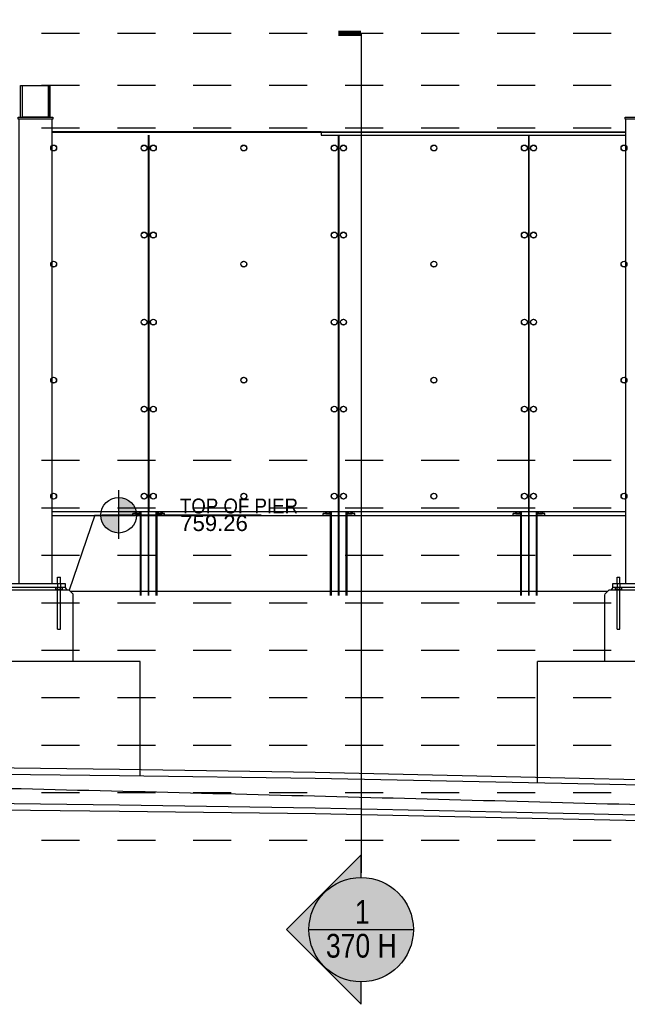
# Paper-space layout 'Layout1' of a CAD drawing. Header units: feet. Extents: x -0.7 to 16.3, y -0.3 to 10.7.
# Tile 6 of 35: x 4 to 5.6, y 3.9 to 6.5. Entities that reach past the tile are written whole.
import ezdxf
from ezdxf import colors
from ezdxf.entities.mleader import LeaderData, LeaderLine
from ezdxf.enums import TextEntityAlignment as Align
from ezdxf.math import Vec2, Vec3

# ---------------------------------------------------------------- set-up
doc = ezdxf.new("R2010")
doc.units = ezdxf.units.FT
doc.header["$LTSCALE"] = 0.1
doc.header["$MEASUREMENT"] = 0
doc.linetypes.add('Back Elevation$0$DASHED', pattern=[0.75, 0.5, -0.25])
doc.layers.get('0').update_dxf_attribs({"color": 252})
doc.layers.add('Back Elevation$0$BR_P_Slab_Object', color=3, linetype='Continuous', lineweight=30)
for name, color, linetype in [('Back Elevation$0$L-ANNO-ELEVATION', 252, 'Back Elevation$0$DASHED'), ('Back Elevation$0$L-ANNO-NOTE', 30, 'Continuous'), ('Back Elevation$0$L-ANNO-SCREEN', 252, 'Continuous'), ('Back Elevation$0$L-DETL-ANNO', 190, 'Continuous'), ('Back Elevation$0$L-DETL-LINE-.25', 2, 'Continuous'), ('Back Elevation$0$L-SITE-FOUNDATION', 1, 'Continuous'), ('Back Elevation$0$L-SITE-SOIL', 1, 'Continuous'), ('Back Elevation$0$L-SITE-STEEL COLUMN', 3, 'Continuous')]:
    doc.layers.add(name, color=color, linetype=linetype)
doc.styles.add('Back Elevation$0$ARIAL', font='arial.ttf', dxfattribs={"width": 0.9})
doc.styles.add('Back Elevation$0$Standard', font='arial.ttf')

# ---------------------------------------------------------------- blocks, each defined once
blk = doc.blocks.new('*U34')
h = blk.add_hatch(color=11)
h.dxf.hatch_style = 1
h.paths.add_polyline_path([(0, 0.0938), (0, 0), (0.0938, 0, 0.414214)])
h.paths.add_polyline_path([(0, 0), (-0.0938, 0, 0.414214), (0, -0.0938)])
for points in [[(0, 0), (0, 0.1313)], [(0, -0.125), (0, 0.125)], [(-0.125, 0), (0.125, 0)], [(0, 0), (-0.0875, 0)], [(0.75, 0), (0, 0)]]:
    blk.add_lwpolyline(points)
blk.add_circle((0, 0), 0.0938)
at = {"color": 11, "style": 'Back Elevation$0$ARIAL'}
blk.add_attdef('SPOTELEV', text='', height=0.125, dxfattribs=at).set_placement((0.5037, 0), align=Align.BOTTOM_CENTER)
blk = doc.blocks.new('*U367')
blk.add_hatch(color=11).paths.add_polyline_path([(0, 0.3931), (-0.3931, 0), (0, -0.3931), (0, -0.275, -1), (0, 0.275)], flags=17)
at = {"true_color": 0xffffff}
h = blk.add_hatch(color=7, dxfattribs=at)
h.dxf.hatch_style = 1
edge = h.paths.add_edge_path()
edge.add_arc((0, 0), 0.2722, 0, 360)
blk.add_line((-0.275, 0), (0.275, 0))
at = {"color": 11, "const_width": 0.0288}
blk.add_lwpolyline([(-0.12, 4.72), (0, 4.72)], dxfattribs=at)
blk.add_lwpolyline([(0, 4.72), (0, 0.3)])
at = {"color": 11}
blk.add_lwpolyline([(0, 0.275), (0, 0.3931), (-0.3931, 0), (0, -0.3931), (0, -0.275)], dxfattribs=at)
blk.add_circle((0, 0), 0.275)
at = {"color": 11, "style": 'Back Elevation$0$ARIAL', "width": 0.8}
blk.add_attdef('NUM', text='', height=0.125, dxfattribs=at).set_placement((0.0059, -0.0068), align=Align.BOTTOM_CENTER)
blk.add_attdef('SHEET', text='', height=0.125, dxfattribs=at).set_placement((0.0009, -0.0223), align=Align.TOP_CENTER)
blk = doc.blocks.new('Back Elevation')
at = {"layer": 'Back Elevation$0$BR_P_Slab_Object', "flags": 128}
for points in [[(748.85, -448.3), (571.61, -443.42), (451.6, -440.85), (331.6, -438.28), (261.11, -436.83), (211.59, -436.19), (91.59, -434.82), (-28.41, -433.69), (-71.58, -433.41)], [(748.87, -457.3), (571.62, -452.42), (451.62, -449.85), (331.61, -447.28), (261.13, -445.83), (211.61, -445.19), (91.61, -443.82), (-28.4, -442.69), (-71.58, -442.41)]]:
    blk.add_lwpolyline(points, dxfattribs=at)
at = {"layer": 'Back Elevation$0$L-ANNO-ELEVATION'}
for points in [[(758.27, -248.51), (-71.58, -248.51)], [(758.27, -248.51), (-71.58, -248.51)], [(758.27, -261.71), (-71.58, -261.71)], [(758.27, -272.51), (-71.58, -272.51)], [(758.27, -356.51), (-71.58, -356.51)], [(758.27, -368.51), (-71.58, -368.51)], [(758.27, -380.51), (-71.58, -380.51)], [(758.27, -392.51), (-71.58, -392.51)], [(758.27, -404.51), (-71.58, -404.51)], [(758.27, -416.51), (-71.58, -416.51)], [(758.27, -428.51), (-71.58, -428.51)], [(758.27, -440.51), (-71.58, -440.51)], [(758.27, -452.51), (-71.58, -452.51)]]:
    blk.add_lwpolyline(points, dxfattribs=at)
at = {"layer": 'Back Elevation$0$L-ANNO-SCREEN'}
for p, q in [((262.62, -273.42), (194.62, -273.42)), ((194.62, -273.53), (339.56, -273.53)), ((262.62, -273.42), (339.56, -273.42)), ((262.62, -273.42), (262.62, -273.53)), ((262.62, -273.53), (262.62, -274.23)), ((218.9, -274.25), (218.9, -369.5)), ((218.93, -390.63), (218.93, -274.25)), ((219.06, -390.63), (219.06, -274.25)), ((219.09, -369.5), (219.09, -274.25)), ((262.62, -274.23), (339.56, -274.23)), ((262.62, -274.23), (262.62, -274.25)), ((266.96, -274.25), (266.96, -369.5)), ((266.99, -390.63), (266.99, -274.25)), ((267.09, -274.26), (267.12, -274.26)), ((267.09, -274.26), (267.09, -275.01)), ((267.12, -275.01), (267.09, -275.01)), ((267.12, -390.63), (267.12, -274.25)), ((267.15, -369.5), (267.15, -274.25)), ((315.03, -274.25), (315.03, -369.5)), ((315.06, -390.63), (315.06, -274.25)), ((315.18, -390.63), (315.18, -274.25)), ((315.21, -369.5), (315.21, -274.25)), ((218.9, -369.5), (194.62, -369.5)), ((339.56, -370.51), (194.62, -370.51)), ((214.99, -370.38), (214.99, -369.88)), ((216.9, -369.88), (214.99, -369.88)), ((216.9, -370.38), (214.99, -370.38)), ((215.6, -369.5), (215.6, -369.81)), ((215.68, -369.86), (215.61, -369.82)), ((215.68, -369.86), (215.74, -369.86)), ((215.74, -369.86), (216.21, -369.86)), ((215.87, -369.88), (215.87, -369.86)), ((215.87, -370.5), (215.87, -370.38)), ((215.89, -369.5), (215.89, -369.81)), ((216.21, -369.86), (216.71, -369.86)), ((216.54, -369.5), (216.54, -369.81)), ((216.62, -369.86), (216.62, -369.88)), ((216.62, -370.38), (216.62, -370.5)), ((216.71, -369.86), (216.81, -369.86)), ((216.87, -369.82), (216.81, -369.86)), ((216.87, -369.82), (216.89, -369.81)), ((216.89, -369.5), (216.89, -369.81)), ((216.9, -390.63), (216.9, -369.5)), ((216.91, -390.63), (216.91, -369.5)), ((217.01, -390.63), (217.01, -369.5)), ((217.02, -390.63), (217.02, -369.5)), ((217.11, -390.63), (217.11, -369.5)), ((217.12, -390.63), (217.12, -369.5)), ((266.96, -369.5), (219.09, -369.5)), ((220.87, -390.63), (220.87, -369.5)), ((220.88, -390.63), (220.88, -369.5)), ((220.97, -390.63), (220.97, -369.5)), ((220.98, -390.63), (220.98, -369.5)), ((221.08, -390.63), (221.08, -369.5)), ((221.09, -390.63), (221.09, -369.5)), ((222.99, -369.88), (221.09, -369.88)), ((222.99, -370.38), (221.09, -370.38)), ((221.1, -369.5), (221.1, -369.81)), ((221.18, -369.86), (221.11, -369.82)), ((221.18, -369.86), (221.24, -369.86)), ((221.24, -369.86), (221.71, -369.86)), ((221.37, -369.88), (221.37, -369.86)), ((221.37, -370.5), (221.37, -370.38)), ((221.39, -369.5), (221.39, -369.81)), ((221.71, -369.86), (222.21, -369.86)), ((222.04, -369.5), (222.04, -369.81)), ((222.12, -369.86), (222.12, -369.88)), ((222.12, -370.38), (222.12, -370.5)), ((222.21, -369.86), (222.31, -369.86)), ((222.37, -369.82), (222.31, -369.86)), ((222.37, -369.82), (222.39, -369.81)), ((222.39, -369.5), (222.39, -369.81)), ((222.99, -370.38), (222.99, -369.88)), ((263.06, -370.38), (263.06, -369.88)), ((264.96, -369.88), (263.06, -369.88)), ((264.96, -370.38), (263.06, -370.38)), ((263.66, -369.5), (263.66, -369.81)), ((263.74, -369.86), (263.68, -369.82)), ((263.74, -369.86), (263.8, -369.86)), ((263.8, -369.86), (264.27, -369.86)), ((263.93, -369.88), (263.93, -369.86)), ((263.93, -370.5), (263.93, -370.38)), ((263.95, -369.5), (263.95, -369.81)), ((264.27, -369.86), (264.78, -369.86)), ((264.6, -369.5), (264.6, -369.81)), ((264.68, -369.86), (264.68, -369.88)), ((264.68, -370.38), (264.68, -370.5)), ((264.78, -369.86), (264.87, -369.86)), ((264.94, -369.82), (264.87, -369.86)), ((264.94, -369.82), (264.96, -369.81)), ((264.96, -369.5), (264.96, -369.81)), ((264.96, -390.63), (264.96, -369.5)), ((264.97, -390.63), (264.97, -369.5)), ((265.07, -390.63), (265.07, -369.5)), ((265.08, -390.63), (265.08, -369.5)), ((265.18, -390.63), (265.18, -369.5)), ((265.19, -390.63), (265.19, -369.5)), ((315.03, -369.5), (267.15, -369.5)), ((268.93, -390.63), (268.93, -369.5)), ((268.94, -390.63), (268.94, -369.5)), ((269.03, -390.63), (269.03, -369.5)), ((269.04, -390.63), (269.04, -369.5)), ((269.14, -390.63), (269.14, -369.5)), ((269.15, -390.63), (269.15, -369.5)), ((271.06, -369.88), (269.15, -369.88)), ((271.06, -370.38), (269.15, -370.38)), ((269.16, -369.5), (269.16, -369.81)), ((269.24, -369.86), (269.18, -369.82)), ((269.24, -369.86), (269.3, -369.86)), ((269.3, -369.86), (269.77, -369.86)), ((269.43, -369.88), (269.43, -369.86)), ((269.43, -370.5), (269.43, -370.38)), ((269.45, -369.5), (269.45, -369.81)), ((269.77, -369.86), (270.28, -369.86)), ((270.1, -369.5), (270.1, -369.81)), ((270.18, -369.86), (270.18, -369.88)), ((270.18, -370.38), (270.18, -370.5)), ((270.28, -369.86), (270.37, -369.86)), ((270.44, -369.82), (270.37, -369.86)), ((270.44, -369.82), (270.46, -369.81)), ((270.46, -369.5), (270.46, -369.81)), ((271.06, -370.38), (271.06, -369.88)), ((311.12, -370.38), (311.12, -369.88)), ((313.03, -369.88), (311.12, -369.88)), ((313.03, -370.38), (311.12, -370.38)), ((311.72, -369.5), (311.72, -369.81)), ((311.81, -369.86), (311.74, -369.82)), ((311.81, -369.86), (311.87, -369.86)), ((311.87, -369.86), (312.34, -369.86)), ((311.99, -369.88), (311.99, -369.86)), ((311.99, -370.5), (311.99, -370.38)), ((312.01, -369.5), (312.01, -369.81)), ((312.34, -369.86), (312.84, -369.86)), ((312.66, -369.5), (312.66, -369.81)), ((312.74, -369.86), (312.74, -369.88)), ((312.74, -370.38), (312.74, -370.5)), ((312.84, -369.86), (312.93, -369.86)), ((313, -369.82), (312.93, -369.86)), ((313, -369.82), (313.02, -369.81)), ((313.02, -369.5), (313.02, -369.81)), ((313.03, -390.63), (313.03, -369.5)), ((313.04, -390.63), (313.04, -369.5)), ((313.13, -390.63), (313.13, -369.5)), ((313.14, -390.63), (313.14, -369.5)), ((313.24, -390.63), (313.24, -369.5)), ((313.25, -390.63), (313.25, -369.5)), ((339.56, -369.5), (315.21, -369.5)), ((316.99, -390.63), (316.99, -369.5)), ((317, -390.63), (317, -369.5)), ((317.1, -390.63), (317.1, -369.5)), ((317.11, -390.63), (317.11, -369.5)), ((317.2, -390.63), (317.2, -369.5)), ((317.21, -390.63), (317.21, -369.5)), ((319.12, -369.88), (317.21, -369.88)), ((319.12, -370.38), (317.21, -370.38)), ((317.22, -369.5), (317.22, -369.81)), ((317.31, -369.86), (317.24, -369.82)), ((317.31, -369.86), (317.37, -369.86)), ((317.37, -369.86), (317.84, -369.86)), ((317.49, -369.88), (317.49, -369.86)), ((317.49, -370.5), (317.49, -370.38)), ((317.51, -369.5), (317.51, -369.81)), ((317.84, -369.86), (318.34, -369.86)), ((318.16, -369.5), (318.16, -369.81)), ((318.24, -369.86), (318.24, -369.88)), ((318.24, -370.38), (318.24, -370.5)), ((318.34, -369.86), (318.43, -369.86)), ((318.5, -369.82), (318.43, -369.86)), ((318.5, -369.82), (318.52, -369.81)), ((318.52, -369.5), (318.52, -369.81)), ((319.12, -370.38), (319.12, -369.88))]:
    blk.add_line(p, q, dxfattribs=at)
at = {"layer": 'Back Elevation$0$L-ANNO-SCREEN', "flags": 128}
for points in [[(748.81, -447.58), (571.57, -442.42), (451.57, -439.67), (331.57, -436.91), (261.09, -435.35), (211.57, -434.63), (91.57, -433.07), (-28.43, -431.75), (-71.58, -431.4)], [(748.81, -456.58), (571.57, -451.42), (451.57, -448.67), (331.57, -445.91), (261.09, -444.35), (211.57, -443.63), (91.57, -442.07), (-28.43, -440.75), (-71.58, -440.4)]]:
    blk.add_lwpolyline(points, dxfattribs=at)
at = {"layer": 'Back Elevation$0$L-ANNO-SCREEN'}
for centre, radius in [((194.96, -277.5), 0.75), ((194.96, -277.5), 0.72), ((217.83, -277.5), 0.75), ((217.83, -277.5), 0.72), ((220.16, -277.5), 0.75), ((220.16, -277.5), 0.72), ((243.03, -277.5), 0.75), ((243.03, -277.5), 0.72), ((265.9, -277.5), 0.75), ((265.9, -277.5), 0.72), ((268.22, -277.5), 0.75), ((268.22, -277.5), 0.72), ((291.09, -277.5), 0.75), ((291.09, -277.5), 0.72), ((313.96, -277.5), 0.75), ((313.96, -277.5), 0.72), ((316.28, -277.5), 0.75), ((316.28, -277.5), 0.72), ((339.15, -277.5), 0.75), ((339.15, -277.5), 0.72), ((217.83, -299.5), 0.75), ((217.83, -299.5), 0.72), ((220.16, -299.5), 0.75), ((220.16, -299.5), 0.72), ((265.9, -299.5), 0.75), ((265.9, -299.5), 0.72), ((268.22, -299.5), 0.75), ((268.22, -299.5), 0.72), ((313.96, -299.5), 0.75), ((313.96, -299.5), 0.72), ((316.28, -299.5), 0.75), ((316.28, -299.5), 0.72), ((194.96, -306.84), 0.75), ((194.96, -306.84), 0.72), ((243.03, -306.84), 0.75), ((243.03, -306.84), 0.72), ((291.09, -306.84), 0.75), ((291.09, -306.84), 0.72), ((339.15, -306.84), 0.75), ((339.15, -306.84), 0.72), ((217.83, -321.5), 0.75), ((217.83, -321.5), 0.72), ((220.16, -321.5), 0.75), ((220.16, -321.5), 0.72), ((265.9, -321.5), 0.75), ((265.9, -321.5), 0.72), ((268.22, -321.5), 0.75), ((268.22, -321.5), 0.72), ((313.96, -321.5), 0.75), ((313.96, -321.5), 0.72), ((316.28, -321.5), 0.75), ((316.28, -321.5), 0.72), ((194.96, -336.17), 0.75), ((194.96, -336.17), 0.72), ((243.03, -336.17), 0.75), ((243.03, -336.17), 0.72), ((291.09, -336.17), 0.75), ((291.09, -336.17), 0.72), ((339.15, -336.17), 0.75), ((339.15, -336.17), 0.72), ((217.83, -343.5), 0.75), ((217.83, -343.5), 0.72), ((220.16, -343.5), 0.75), ((220.16, -343.5), 0.72), ((265.9, -343.5), 0.75), ((265.9, -343.5), 0.72), ((268.22, -343.5), 0.75), ((268.22, -343.5), 0.72), ((313.96, -343.5), 0.75), ((313.96, -343.5), 0.72), ((316.28, -343.5), 0.75), ((316.28, -343.5), 0.72), ((194.96, -365.5), 0.75), ((194.96, -365.5), 0.72), ((217.83, -365.5), 0.75), ((217.83, -365.5), 0.72), ((220.16, -365.5), 0.75), ((220.16, -365.5), 0.72), ((243.03, -365.5), 0.75), ((243.03, -365.5), 0.72), ((265.9, -365.5), 0.75), ((265.9, -365.5), 0.72), ((268.22, -365.5), 0.75), ((268.22, -365.5), 0.72), ((291.09, -365.5), 0.75), ((291.09, -365.5), 0.72), ((313.96, -365.5), 0.75), ((313.96, -365.5), 0.72), ((316.28, -365.5), 0.75), ((316.28, -365.5), 0.72), ((339.15, -365.5), 0.75), ((339.15, -365.5), 0.72)]:
    blk.add_circle(centre, radius, dxfattribs=at)
for points, knots in [([(215.74, -369.86), (215.74, -369.86), (215.71, -369.86), (215.66, -369.85), (215.62, -369.82), (215.6, -369.81)], [0, 0, 0, 0, 0.070103, 0.530791, 1, 1, 1, 1]), ([(215.89, -369.81), (215.86, -369.82), (215.82, -369.85), (215.77, -369.86), (215.74, -369.86)], [0, 0, 0, 0, 0.495458, 1, 1, 1, 1]), ([(216.21, -369.86), (216.2, -369.86), (216.15, -369.86), (216.04, -369.85), (215.94, -369.82), (215.89, -369.81)], [0, 0, 0, 0, 0.070103, 0.530791, 1, 1, 1, 1]), ([(216.54, -369.81), (216.48, -369.82), (216.38, -369.85), (216.27, -369.86), (216.21, -369.86)], [0, 0, 0, 0, 0.495458, 1, 1, 1, 1]), ([(216.71, -369.86), (216.69, -369.86), (216.64, -369.86), (216.58, -369.84), (216.55, -369.82), (216.54, -369.81)], [0, 0, 0, 0, 0.384439, 0.774498, 1, 1, 1, 1]), ([(216.89, -369.81), (216.87, -369.82), (216.83, -369.84), (216.77, -369.86), (216.73, -369.86), (216.71, -369.86)], [0, 0, 0, 0, 0.376632, 0.756732, 1, 1, 1, 1]), ([(221.24, -369.86), (221.24, -369.86), (221.21, -369.86), (221.16, -369.85), (221.12, -369.82), (221.1, -369.81)], [0, 0, 0, 0, 0.070103, 0.530791, 1, 1, 1, 1]), ([(221.39, -369.81), (221.36, -369.82), (221.32, -369.85), (221.27, -369.86), (221.24, -369.86)], [0, 0, 0, 0, 0.495458, 1, 1, 1, 1]), ([(221.71, -369.86), (221.7, -369.86), (221.65, -369.86), (221.54, -369.85), (221.44, -369.82), (221.39, -369.81)], [0, 0, 0, 0, 0.070103, 0.530791, 1, 1, 1, 1]), ([(222.04, -369.81), (221.98, -369.82), (221.88, -369.85), (221.77, -369.86), (221.71, -369.86)], [0, 0, 0, 0, 0.495458, 1, 1, 1, 1]), ([(222.21, -369.86), (222.19, -369.86), (222.14, -369.86), (222.08, -369.84), (222.05, -369.82), (222.04, -369.81)], [0, 0, 0, 0, 0.384439, 0.774498, 1, 1, 1, 1]), ([(222.39, -369.81), (222.37, -369.82), (222.33, -369.84), (222.27, -369.86), (222.23, -369.86), (222.21, -369.86)], [0, 0, 0, 0, 0.376632, 0.756732, 1, 1, 1, 1]), ([(263.8, -369.86), (263.8, -369.86), (263.77, -369.86), (263.73, -369.85), (263.68, -369.82), (263.66, -369.81)], [0, 0, 0, 0, 0.070103, 0.530791, 1, 1, 1, 1]), ([(263.95, -369.81), (263.93, -369.82), (263.88, -369.85), (263.83, -369.86), (263.8, -369.86)], [0, 0, 0, 0, 0.495458, 1, 1, 1, 1]), ([(264.27, -369.86), (264.27, -369.86), (264.21, -369.86), (264.1, -369.85), (264, -369.82), (263.95, -369.81)], [0, 0, 0, 0, 0.070103, 0.530791, 1, 1, 1, 1]), ([(264.6, -369.81), (264.55, -369.82), (264.44, -369.85), (264.33, -369.86), (264.27, -369.86)], [0, 0, 0, 0, 0.495458, 1, 1, 1, 1]), ([(264.78, -369.86), (264.75, -369.86), (264.71, -369.86), (264.65, -369.84), (264.61, -369.82), (264.6, -369.81)], [0, 0, 0, 0, 0.384439, 0.774498, 1, 1, 1, 1]), ([(264.96, -369.81), (264.93, -369.82), (264.89, -369.84), (264.83, -369.86), (264.79, -369.86), (264.78, -369.86)], [0, 0, 0, 0, 0.376632, 0.756732, 1, 1, 1, 1]), ([(269.3, -369.86), (269.3, -369.86), (269.27, -369.86), (269.23, -369.85), (269.18, -369.82), (269.16, -369.81)], [0, 0, 0, 0, 0.070103, 0.530791, 1, 1, 1, 1]), ([(269.45, -369.81), (269.43, -369.82), (269.38, -369.85), (269.33, -369.86), (269.3, -369.86)], [0, 0, 0, 0, 0.495458, 1, 1, 1, 1]), ([(269.77, -369.86), (269.77, -369.86), (269.71, -369.86), (269.6, -369.85), (269.5, -369.82), (269.45, -369.81)], [0, 0, 0, 0, 0.070103, 0.530791, 1, 1, 1, 1]), ([(270.1, -369.81), (270.05, -369.82), (269.94, -369.85), (269.83, -369.86), (269.77, -369.86)], [0, 0, 0, 0, 0.495458, 1, 1, 1, 1]), ([(270.28, -369.86), (270.25, -369.86), (270.21, -369.86), (270.15, -369.84), (270.11, -369.82), (270.1, -369.81)], [0, 0, 0, 0, 0.384439, 0.774498, 1, 1, 1, 1]), ([(270.46, -369.81), (270.43, -369.82), (270.39, -369.84), (270.33, -369.86), (270.29, -369.86), (270.28, -369.86)], [0, 0, 0, 0, 0.376632, 0.756732, 1, 1, 1, 1]), ([(311.87, -369.86), (311.86, -369.86), (311.84, -369.86), (311.79, -369.85), (311.74, -369.82), (311.72, -369.81)], [0, 0, 0, 0, 0.070103, 0.530791, 1, 1, 1, 1]), ([(312.01, -369.81), (311.99, -369.82), (311.94, -369.85), (311.89, -369.86), (311.87, -369.86)], [0, 0, 0, 0, 0.495458, 1, 1, 1, 1]), ([(312.34, -369.86), (312.33, -369.86), (312.27, -369.86), (312.16, -369.85), (312.06, -369.82), (312.01, -369.81)], [0, 0, 0, 0, 0.070103, 0.530791, 1, 1, 1, 1]), ([(312.66, -369.81), (312.61, -369.82), (312.5, -369.85), (312.39, -369.86), (312.34, -369.86)], [0, 0, 0, 0, 0.495458, 1, 1, 1, 1]), ([(312.84, -369.86), (312.82, -369.86), (312.77, -369.86), (312.71, -369.84), (312.67, -369.82), (312.66, -369.81)], [0, 0, 0, 0, 0.384439, 0.774498, 1, 1, 1, 1]), ([(313.02, -369.81), (313, -369.82), (312.95, -369.84), (312.89, -369.86), (312.85, -369.86), (312.84, -369.86)], [0, 0, 0, 0, 0.376632, 0.756732, 1, 1, 1, 1]), ([(317.37, -369.86), (317.36, -369.86), (317.34, -369.86), (317.29, -369.85), (317.24, -369.82), (317.22, -369.81)], [0, 0, 0, 0, 0.070103, 0.530791, 1, 1, 1, 1]), ([(317.51, -369.81), (317.49, -369.82), (317.44, -369.85), (317.39, -369.86), (317.37, -369.86)], [0, 0, 0, 0, 0.495458, 1, 1, 1, 1]), ([(317.84, -369.86), (317.83, -369.86), (317.77, -369.86), (317.66, -369.85), (317.56, -369.82), (317.51, -369.81)], [0, 0, 0, 0, 0.070103, 0.530791, 1, 1, 1, 1]), ([(318.16, -369.81), (318.11, -369.82), (318, -369.85), (317.89, -369.86), (317.84, -369.86)], [0, 0, 0, 0, 0.495458, 1, 1, 1, 1]), ([(318.34, -369.86), (318.32, -369.86), (318.27, -369.86), (318.21, -369.84), (318.17, -369.82), (318.16, -369.81)], [0, 0, 0, 0, 0.384439, 0.774498, 1, 1, 1, 1]), ([(318.52, -369.81), (318.5, -369.82), (318.45, -369.84), (318.39, -369.86), (318.35, -369.86), (318.34, -369.86)], [0, 0, 0, 0, 0.376632, 0.756732, 1, 1, 1, 1]), ([(758.27, -456.59), (750.15, -456.3), (742.03, -456.01), (733.91, -455.73), (718.71, -455.2), (703.51, -454.67), (688.32, -454.15), (673.12, -453.63), (657.92, -453.12), (642.72, -452.61), (627.52, -452.11), (612.33, -451.61), (597.13, -451.12), (581.93, -450.62), (566.73, -450.14), (551.53, -449.66), (536.34, -449.18), (521.14, -448.71), (505.94, -448.25), (490.74, -447.78), (475.54, -447.32), (460.34, -446.87), (445.15, -446.42), (429.95, -445.98), (414.75, -445.54), (399.55, -445.11), (384.35, -444.68), (369.16, -444.25), (353.96, -443.83), (338.76, -443.41), (323.56, -443.01), (308.36, -442.6), (293.17, -442.19), (277.97, -441.8), (262.77, -441.4), (247.57, -441.02), (232.37, -440.63), (217.17, -440.25), (201.98, -439.88), (186.78, -439.51), (171.58, -439.14), (156.38, -438.78), (141.18, -438.43), (125.99, -438.08), (110.79, -437.73), (95.59, -437.39), (91.7, -437.3), (87.81, -437.21), (83.91, -437.13)], [0.511287, 0.511287, 0.511287, 0.511287, 0.5289421, 0.5289421, 0.5289421, 0.5619907, 0.5619907, 0.5619907, 0.5950384, 0.5950384, 0.5950384, 0.628085, 0.628085, 0.628085, 0.6611307, 0.6611307, 0.6611307, 0.6941754, 0.6941754, 0.6941754, 0.7272192, 0.7272192, 0.7272192, 0.7602621, 0.7602621, 0.7602621, 0.7933041, 0.7933041, 0.7933041, 0.8263454, 0.8263454, 0.8263454, 0.8593858, 0.8593858, 0.8593858, 0.8924254, 0.8924254, 0.8924254, 0.9254643, 0.9254643, 0.9254643, 0.9585024, 0.9585024, 0.9585024, 0.9915399, 0.9915399, 0.9915399, 1, 1, 1, 1])]:
    blk.add_open_spline(points, degree=3, knots=knots, dxfattribs=at)
at = {"layer": 'Back Elevation$0$L-DETL-ANNO'}
blk.add_lwpolyline([(205.4, -370.31), (198.89, -389.3)], dxfattribs=at)
at = {"layer": 'Back Elevation$0$L-DETL-LINE-.25'}
for points in [[(197.87, -388.55), (182.87, -388.55), (182.87, -387.55), (197.87, -387.55)], [(351.31, -388.55), (336.31, -388.55), (336.31, -387.55), (351.31, -387.55)], [(195.55, -388.55), (197.08, -388.55), (197.08, -389.16), (195.55, -389.16)], [(336.99, -388.55), (338.52, -388.55), (338.52, -389.16), (336.99, -389.16)]]:
    blk.add_lwpolyline(points, close=True, dxfattribs=at)
for points in [[(195.94, -387.55), (195.94, -386.01)], [(195.94, -386.01), (196.69, -386.01)], [(196.69, -387.55), (196.69, -386.01)], [(337.38, -386.01), (338.13, -386.01)], [(337.38, -387.55), (337.38, -386.01)], [(338.13, -387.55), (338.13, -386.01)], [(195.94, -399.13), (195.94, -388.55)], [(196.69, -399.13), (196.69, -388.55)], [(337.38, -399.13), (337.38, -388.55)], [(338.13, -399.13), (338.13, -388.55)], [(195.94, -399.13), (196.69, -399.13)], [(337.38, -399.13), (338.13, -399.13)]]:
    blk.add_lwpolyline(points, dxfattribs=at)
at = {"layer": 'Back Elevation$0$L-DETL-LINE-.25', "color": 252, "linetype": 'Back Elevation$0$DASHED'}
for points in [[(195.94, -387.55), (195.94, -388.55)], [(196.69, -387.55), (196.69, -388.55)], [(337.38, -387.55), (337.38, -388.55)], [(338.13, -387.55), (338.13, -388.55)]]:
    blk.add_lwpolyline(points, dxfattribs=at)
at = {"layer": 'Back Elevation$0$L-SITE-FOUNDATION'}
for points in [[(198.89, -389.3), (181.89, -389.3)], [(197.87, -388.55), (198.3, -389.3)], [(198.89, -389.3), (199.89, -390.3)], [(199.88, -407.3), (199.89, -390.3)], [(334.31, -407.3), (334.31, -390.32)], [(334.32, -390.3), (335.32, -389.3)], [(352.32, -389.3), (335.32, -389.3)], [(336.31, -388.55), (335.78, -389.3)], [(216.87, -407.3), (180.87, -407.3)], [(216.87, -436.26), (216.87, -407.3)], [(317.31, -437.99), (317.31, -407.3)], [(353.31, -407.3), (317.31, -407.3)]]:
    blk.add_lwpolyline(points, dxfattribs=at)
at = {"layer": 'Back Elevation$0$L-SITE-SOIL'}
blk.add_lwpolyline([(199.14, -389.55), (335.07, -389.55)], dxfattribs=at)
at = {"layer": 'Back Elevation$0$L-SITE-STEEL COLUMN'}
for points in [[(186.62, -269.71), (186.62, -261.71)], [(186.62, -261.71), (187.12, -261.71)], [(187.12, -269.71), (187.12, -261.71)], [(193.62, -269.71), (193.62, -261.71)], [(193.62, -261.71), (194.12, -261.71)], [(194.12, -269.71), (194.12, -261.71)]]:
    blk.add_lwpolyline(points, dxfattribs=at)
for points in [[(193.62, -261.71), (193.62, -269.71), (187.12, -269.71), (187.12, -261.71)], [(186, -269.71), (194.75, -269.71), (194.75, -270.21), (186, -270.21)], [(186.12, -270.21), (186.12, -387.55), (194.62, -387.55), (194.62, -270.21)], [(339.43, -269.71), (348.18, -269.71), (348.18, -270.21), (339.43, -270.21)], [(339.56, -270.21), (339.56, -387.55), (348.06, -387.55), (348.06, -270.21)]]:
    blk.add_lwpolyline(points, close=True, dxfattribs=at)
at = {"layer": 'Back Elevation$0$L-DETL-ANNO', "xscale": 48, "yscale": 48, "zscale": 48}
blk.add_blockref('*U367', (272.7, -475.07), dxfattribs=at).add_auto_attribs({'SHEET': '370 H', 'NUM': '1'})
at = {"layer": 'Back Elevation$0$L-DETL-ANNO'}
ref = blk.add_blockref('*U34', (211.4, -370.31), dxfattribs=dict(at, xscale=48, yscale=48, zscale=48))
ref.add_attrib('SPOTELEV', '759.26', dxfattribs={"layer": '0', "color": 11, "height": 4, "style": 'Back Elevation$0$Standard'}).set_placement((235.51, -370.31), align=Align.TOP_CENTER)
at = {"layer": 'Back Elevation$0$L-ANNO-NOTE'}
ml = blk.add_multileader_mtext('Standard', dxfattribs=at)
ml.set_content('TOP OF PIER', color=11, style='Back Elevation$0$ARIAL')
ml.set_leader_properties()
ml.build(insert=Vec2(0, 0))
ml.multileader.update_dxf_attribs({"has_dogleg": 0, "dogleg_length": 0.36, "arrow_head_size": 3.75, "scale": 10})
ctx = ml.context
ctx.base_point, ctx.scale, ctx.char_height, ctx.arrow_head_size, ctx.landing_gap_size, ctx.plane_origin = Vec3(225.38, -368.01), 10, 3.75, 3.75, 1.5, Vec3(205.4, -380.82)
notes = []
notes.append((ctx, [(0, (0, 0, 0), (0, 0), (1, 0), 1, [])]))
ctx.mtext.insert, ctx.mtext.flow_direction = Vec3(226.88, -366.11), 5
ml = blk.add_multileader_mtext('Standard', dxfattribs=at)
ml.set_content('TOP OF PIER', color=11, style='Back Elevation$0$ARIAL')
ml.set_leader_properties()
ml.build(insert=Vec2(0, 0))
ml.multileader.update_dxf_attribs({"has_dogleg": 0, "dogleg_length": 0.36, "arrow_head_size": 3.75, "scale": 10})
ctx = ml.context
ctx.base_point, ctx.scale, ctx.char_height, ctx.arrow_head_size, ctx.landing_gap_size, ctx.plane_origin = Vec3(378.81, -368.01), 10, 3.75, 3.75, 1.5, Vec3(358.84, -380.82)
notes.append((ctx, [(0, (0, 0, 0), (0, 0), (1, 0), 1, [])]))
ctx.mtext.insert, ctx.mtext.flow_direction = Vec3(380.31, -366.11), 5
ml = blk.add_multileader_mtext('Standard', dxfattribs=at)
ml.set_content('TOP OF PIER', color=11, style='Back Elevation$0$ARIAL')
ml.set_leader_properties()
ml.build(insert=Vec2(0, 0))
ml.multileader.update_dxf_attribs({"has_dogleg": 0, "dogleg_length": 0.36, "arrow_head_size": 3.75, "scale": 10})
ctx = ml.context
ctx.base_point, ctx.scale, ctx.char_height, ctx.arrow_head_size, ctx.landing_gap_size, ctx.plane_origin = Vec3(561.82, -377.01), 10, 3.75, 3.75, 1.5, Vec3(541.84, -389.82)
notes.append((ctx, [(0, (0, 0, 0), (0, 0), (1, 0), 1, [])]))
ctx.mtext.insert, ctx.mtext.flow_direction = Vec3(563.32, -375.11), 5
ml = blk.add_multileader_mtext('Standard', dxfattribs=at)
ml.set_content('759', color=11, style='Back Elevation$0$ARIAL')
ml.set_leader_properties()
ml.build(insert=Vec2(0, 0))
ml.multileader.update_dxf_attribs({"has_dogleg": 0, "dogleg_length": 0.36, "arrow_head_size": 3.75, "scale": 10})
ctx = ml.context
ctx.base_point, ctx.scale, ctx.char_height, ctx.arrow_head_size, ctx.landing_gap_size, ctx.plane_origin = Vec3(759.78, -392.28), 10, 3.75, 3.75, 1.5, Vec3(739.8, -405.08)
notes.append((ctx, [(0, (0, 0, 0), (0, 0), (1, 0), 1, [])]))
ctx.mtext.insert, ctx.mtext.flow_direction = Vec3(761.28, -390.37), 5
ml = blk.add_multileader_mtext('Standard', dxfattribs=at)
ml.set_content('760', color=11, style='Back Elevation$0$ARIAL')
ml.set_leader_properties()
ml.build(insert=Vec2(0, 0))
ml.multileader.update_dxf_attribs({"has_dogleg": 0, "dogleg_length": 0.36, "arrow_head_size": 3.75, "scale": 10})
ctx = ml.context
ctx.base_point, ctx.scale, ctx.char_height, ctx.arrow_head_size, ctx.landing_gap_size, ctx.plane_origin = Vec3(759.78, -380.28), 10, 3.75, 3.75, 1.5, Vec3(739.8, -393.08)
notes.append((ctx, [(0, (0, 0, 0), (0, 0), (1, 0), 1, [])]))
ctx.mtext.insert, ctx.mtext.flow_direction = Vec3(761.28, -378.37), 5
ml = blk.add_multileader_mtext('Standard', dxfattribs=at)
ml.set_content('758', color=11, style='Back Elevation$0$ARIAL')
ml.set_leader_properties()
ml.build(insert=Vec2(0, 0))
ml.multileader.update_dxf_attribs({"has_dogleg": 0, "dogleg_length": 0.36, "arrow_head_size": 3.75, "scale": 10})
ctx = ml.context
ctx.base_point, ctx.scale, ctx.char_height, ctx.arrow_head_size, ctx.landing_gap_size, ctx.plane_origin = Vec3(759.78, -404.28), 10, 3.75, 3.75, 1.5, Vec3(739.8, -417.08)
notes.append((ctx, [(0, (0, 0, 0), (0, 0), (1, 0), 1, [])]))
ctx.mtext.insert, ctx.mtext.flow_direction = Vec3(761.28, -402.37), 5
ml = blk.add_multileader_mtext('Standard', dxfattribs=at)
ml.set_content('757', color=11, style='Back Elevation$0$ARIAL')
ml.set_leader_properties()
ml.build(insert=Vec2(0, 0))
ml.multileader.update_dxf_attribs({"has_dogleg": 0, "dogleg_length": 0.36, "arrow_head_size": 3.75, "scale": 10})
ctx = ml.context
ctx.base_point, ctx.scale, ctx.char_height, ctx.arrow_head_size, ctx.landing_gap_size, ctx.plane_origin = Vec3(759.78, -416.28), 10, 3.75, 3.75, 1.5, Vec3(739.8, -429.08)
notes.append((ctx, [(0, (0, 0, 0), (0, 0), (1, 0), 1, [])]))
ctx.mtext.insert, ctx.mtext.flow_direction = Vec3(761.28, -414.37), 5
ml = blk.add_multileader_mtext('Standard', dxfattribs=at)
ml.set_content('756', color=11, style='Back Elevation$0$ARIAL')
ml.set_leader_properties()
ml.build(insert=Vec2(0, 0))
ml.multileader.update_dxf_attribs({"has_dogleg": 0, "dogleg_length": 0.36, "arrow_head_size": 3.75, "scale": 10})
ctx = ml.context
ctx.base_point, ctx.scale, ctx.char_height, ctx.arrow_head_size, ctx.landing_gap_size, ctx.plane_origin = Vec3(759.78, -428.28), 10, 3.75, 3.75, 1.5, Vec3(739.8, -441.08)
notes.append((ctx, [(0, (0, 0, 0), (0, 0), (1, 0), 1, [])]))
ctx.mtext.insert, ctx.mtext.flow_direction = Vec3(761.28, -426.37), 5
ml = blk.add_multileader_mtext('Standard', dxfattribs=at)
ml.set_content('755', color=11, style='Back Elevation$0$ARIAL')
ml.set_leader_properties()
ml.build(insert=Vec2(0, 0))
ml.multileader.update_dxf_attribs({"has_dogleg": 0, "dogleg_length": 0.36, "arrow_head_size": 3.75, "scale": 10})
ctx = ml.context
ctx.base_point, ctx.scale, ctx.char_height, ctx.arrow_head_size, ctx.landing_gap_size, ctx.plane_origin = Vec3(759.78, -440.28), 10, 3.75, 3.75, 1.5, Vec3(739.8, -453.08)
notes.append((ctx, [(0, (0, 0, 0), (0, 0), (1, 0), 1, [])]))
ctx.mtext.insert, ctx.mtext.flow_direction = Vec3(761.28, -438.37), 5
ml = blk.add_multileader_mtext('Standard', dxfattribs=at)
ml.set_content('754', color=11, style='Back Elevation$0$ARIAL')
ml.set_leader_properties()
ml.build(insert=Vec2(0, 0))
ml.multileader.update_dxf_attribs({"has_dogleg": 0, "dogleg_length": 0.36, "arrow_head_size": 3.75, "scale": 10})
ctx = ml.context
ctx.base_point, ctx.scale, ctx.char_height, ctx.arrow_head_size, ctx.landing_gap_size, ctx.plane_origin = Vec3(759.78, -452.28), 10, 3.75, 3.75, 1.5, Vec3(739.8, -465.08)
notes.append((ctx, [(0, (0, 0, 0), (0, 0), (1, 0), 1, [])]))
ctx.mtext.insert, ctx.mtext.flow_direction = Vec3(761.28, -450.37), 5
ml = blk.add_multileader_mtext('Standard', dxfattribs=at)
ml.set_content('761', color=11, style='Back Elevation$0$ARIAL')
ml.set_leader_properties()
ml.build(insert=Vec2(0, 0))
ml.multileader.update_dxf_attribs({"has_dogleg": 0, "dogleg_length": 0.36, "arrow_head_size": 3.75, "scale": 10})
ctx = ml.context
ctx.base_point, ctx.scale, ctx.char_height, ctx.arrow_head_size, ctx.landing_gap_size, ctx.plane_origin = Vec3(759.78, -368.28), 10, 3.75, 3.75, 1.5, Vec3(739.8, -381.08)
notes.append((ctx, [(0, (0, 0, 0), (0, 0), (1, 0), 1, [])]))
ctx.mtext.insert, ctx.mtext.flow_direction = Vec3(761.28, -366.37), 5
ml = blk.add_multileader_mtext('Standard', dxfattribs=at)
ml.set_content('762', color=11, style='Back Elevation$0$ARIAL')
ml.set_leader_properties()
ml.build(insert=Vec2(0, 0))
ml.multileader.update_dxf_attribs({"has_dogleg": 0, "dogleg_length": 0.36, "arrow_head_size": 3.75, "scale": 10})
ctx = ml.context
ctx.base_point, ctx.scale, ctx.char_height, ctx.arrow_head_size, ctx.landing_gap_size, ctx.plane_origin = Vec3(759.78, -356.28), 10, 3.75, 3.75, 1.5, Vec3(739.8, -369.08)
notes.append((ctx, [(0, (0, 0, 0), (0, 0), (1, 0), 1, [])]))
ctx.mtext.insert, ctx.mtext.flow_direction = Vec3(761.28, -354.37), 5
ml = blk.add_multileader_mtext('Standard', dxfattribs=at)
ml.set_content('769', color=11, style='Back Elevation$0$ARIAL')
ml.set_leader_properties()
ml.build(insert=Vec2(0, 0))
ml.multileader.update_dxf_attribs({"has_dogleg": 0, "dogleg_length": 0.36, "arrow_head_size": 3.75, "scale": 10})
ctx = ml.context
ctx.base_point, ctx.scale, ctx.char_height, ctx.arrow_head_size, ctx.landing_gap_size, ctx.plane_origin = Vec3(759.78, -272.28), 10, 3.75, 3.75, 1.5, Vec3(739.8, -285.08)
notes.append((ctx, [(0, (0, 0, 0), (0, 0), (1, 0), 1, [])]))
ctx.mtext.insert, ctx.mtext.flow_direction = Vec3(761.28, -270.37), 5
ml = blk.add_multileader_mtext('Standard', dxfattribs=at)
ml.set_content('TOP OF TRELLIS BACK', color=11, style='Back Elevation$0$ARIAL')
ml.set_leader_properties()
ml.build(insert=Vec2(0, 0))
ml.multileader.update_dxf_attribs({"has_dogleg": 0, "dogleg_length": 0.36, "arrow_head_size": 3.75, "scale": 10})
ctx = ml.context
ctx.base_point, ctx.scale, ctx.char_height, ctx.arrow_head_size, ctx.landing_gap_size, ctx.plane_origin = Vec3(759.12, -261.48), 10, 3.75, 3.75, 1.5, Vec3(739.15, -274.28)
notes.append((ctx, [(0, (0, 0, 0), (0, 0), (1, 0), 1, [])]))
ctx.mtext.insert, ctx.mtext.flow_direction = Vec3(760.62, -259.57), 5
ml = blk.add_multileader_mtext('Standard', dxfattribs=at)
ml.set_content('771', color=11, style='Back Elevation$0$ARIAL')
ml.set_leader_properties()
ml.build(insert=Vec2(0, 0))
ml.multileader.update_dxf_attribs({"has_dogleg": 0, "dogleg_length": 0.36, "arrow_head_size": 3.75, "scale": 10})
ctx = ml.context
ctx.base_point, ctx.scale, ctx.char_height, ctx.arrow_head_size, ctx.landing_gap_size, ctx.plane_origin = Vec3(759.78, -248.25), 10, 3.75, 3.75, 1.5, Vec3(739.8, -261.08)
notes.append((ctx, [(0, (0, 0, 0), (0, 0), (1, 0), 1, [])]))
ctx.mtext.insert, ctx.mtext.flow_direction = Vec3(761.28, -246.37), 5
for ctx, leaders in notes:
    for number, flags, end, landing, length, lines in leaders:
        leader = LeaderData()
        leader.index, (leader.has_last_leader_line, leader.has_dogleg_vector, leader.attachment_direction) = number, flags
        leader.last_leader_point, leader.dogleg_vector, leader.dogleg_length = Vec3(end), Vec3(landing), length
        for number, points, colour, breaks in lines:
            line = LeaderLine()
            line.index, line.vertices, line.color, line.breaks = number, Vec3.list(points), colors.encode_raw_color(colour), breaks
            leader.lines.append(line)
        ctx.leaders.append(leader)

psp = doc.layouts.get("Layout1")

# ---------------------------------------------------------------- block references
at = {"xscale": 0.01041666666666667, "yscale": 0.01041666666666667, "zscale": 0.01041666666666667}
psp.add_blockref('Back Elevation', (2.0586, 9.0274), dxfattribs=at)

doc.saveas('drawing.dxf')
